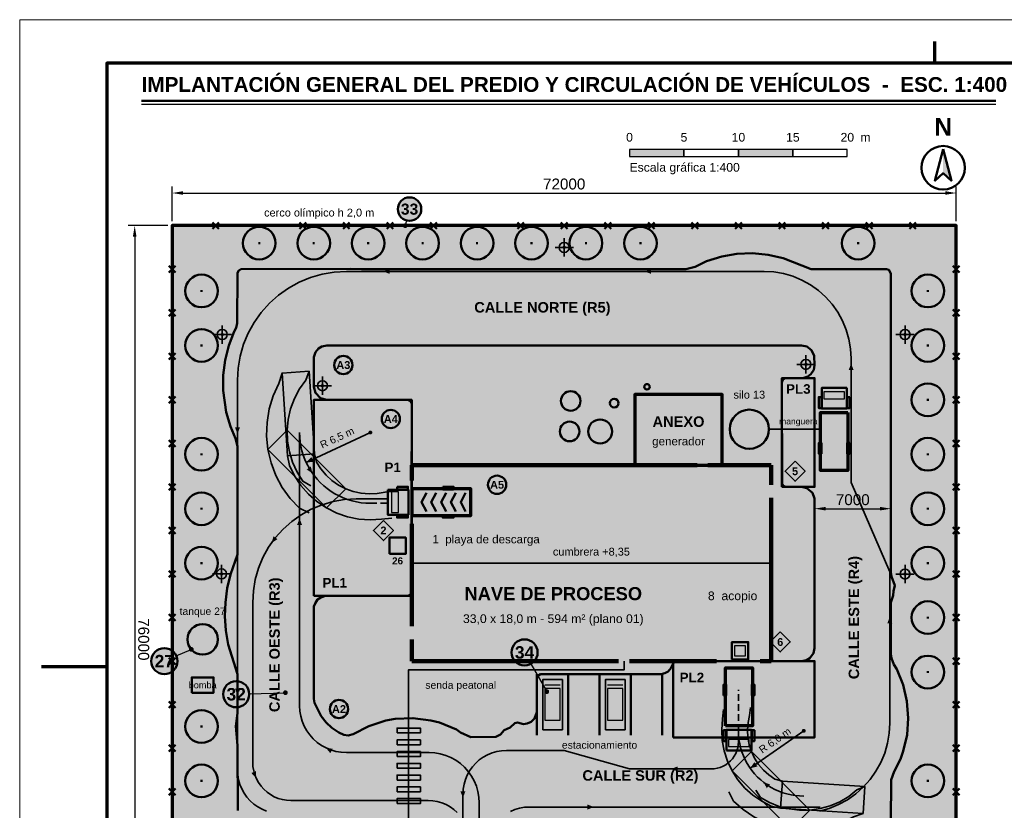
# Model space of a CAD drawing. Header units: millimetres. Extents: x 0 to 420, y 0 to 297.
# Tile 2 of 3: x 0 to 226, y 115 to 297. Entities that reach past the tile are written whole.
import ezdxf
from ezdxf.enums import TextEntityAlignment as Align

# ---------------------------------------------------------------- set-up
doc = ezdxf.new("R2010")
doc.units = ezdxf.units.MM
doc.header["$LTSCALE"] = 0.5
doc.linetypes.add('ATRAS', pattern=[2.3, 1.5, -0.8])
for name, color, linetype, lineweight in [('CONTORNO', 7, 'CONTINUOUS', 50), ('COTAS', 7, 'CONTINUOUS', 25), ('FINO', 7, 'CONTINUOUS', 25), ('HOJA', 8, 'CONTINUOUS', 13), ('RECUADRO', 7, 'CONTINUOUS', 70), ('RELLENO', 9, 'CONTINUOUS', 13), ('TEXTO', 7, 'CONTINUOUS', 25)]:
    doc.layers.add(name, color=color, linetype=linetype, lineweight=lineweight)
doc.styles.add('NEGRITA', font='arialbd.ttf')
doc.styles.get("Standard").update_dxf_attribs({"font": 'arial.ttf'})
doc.dimstyles.new('IRAM', dxfattribs={"dimtxt": 2.5, "dimasz": 2.5, "dimexe": 1.5, "dimexo": 1, "dimgap": 0.8, "dimtad": 1, "dimdec": 1, "dimtxsty": 'Standard', "dimcen": 2.5, "dimazin": 3, "dimtfac": 1, "dimtmove": 0, "dimatfit": 3})

msp = doc.modelspace()

# ---------------------------------------------------------------- hatches: boundary and pattern name
at = {"layer": 'CONTORNO'}
msp.add_hatch(color=7, dxfattribs=at).paths.add_polyline_path([(212, 267.25), (212, 261.75), (213.9, 260)])
h = msp.add_hatch(color=7, dxfattribs=at)
edge = h.paths.add_edge_path()
edge.add_arc((125, 244.7), 0.4, 0, 360)
h = msp.add_hatch(color=7, dxfattribs=at)
edge = h.paths.add_edge_path()
edge.add_arc((46.5, 224.7), 0.4, 0, 360)
h = msp.add_hatch(color=7, dxfattribs=at)
edge = h.paths.add_edge_path()
edge.add_arc((203.25, 224.7), 0.4, 0, 360)
h = msp.add_hatch(color=7, dxfattribs=at)
edge = h.paths.add_edge_path()
edge.add_arc((180.5, 217.85), 0.4, 0, 360)
h = msp.add_hatch(color=7, dxfattribs=at)
edge = h.paths.add_edge_path()
edge.add_arc((69.5, 212.95), 0.4, 0, 360)
h = msp.add_hatch(color=7, dxfattribs=at)
edge = h.paths.add_edge_path()
edge.add_arc((46.35, 169.725), 0.4, 0, 360)
h = msp.add_hatch(color=7, dxfattribs=at)
edge = h.paths.add_edge_path()
edge.add_arc((203.25, 169.7), 0.4, 0, 360)
at = {"layer": 'COTAS'}
h = msp.add_hatch(color=7, dxfattribs=at)
edge = h.paths.add_edge_path()
edge.add_arc((88.5, 249.7), 0.55, 0, 360)
at = {"layer": 'COTAS', "true_color": 0xde8400}
for points in [[(83.43935, 239.2), (84.93935, 238.63), (84.93935, 239.77)], [(143.43935, 239.2), (144.93935, 238.63), (144.93935, 239.77)], [(190.875, 218.0351), (190.305, 216.5351), (191.445, 216.5351)], [(50, 201.88866), (50.57, 203.38866), (49.43, 203.38866)], [(199.75, 159.87376), (199.18, 158.37376), (200.32, 158.37376)], [(50, 141.88866), (50.57, 143.38866), (49.43, 143.38866)]]:
    msp.add_hatch(color=7, dxfattribs=at).paths.add_polyline_path(points)
at = {"layer": 'COTAS', "true_color": 0x000000}
for points in [[(65.7725, 195.33245), (67.47954, 195.45761), (66.96564, 196.55968)], [(167.71272, 125.09635), (169.3721, 125.51603), (168.67463, 126.51212)]]:
    msp.add_hatch(color=7, dxfattribs=at).paths.add_polyline_path(points)
at = {"layer": 'COTAS', "true_color": 0x96581c}
for points in [[(67.23889, 192.82273), (66.8285, 194.37401), (65.90185, 193.70999)], [(64.25, 182.46852), (63.68, 180.96852), (64.82, 180.96852)], [(57.84635, 176.83084), (59.17922, 177.72434), (58.24948, 178.38402)], [(70.27127, 129.80022), (71.30839, 128.57576), (71.85983, 129.57352)], [(54.28548, 122.84918), (54.23806, 124.45312), (53.18484, 124.01687)]]:
    msp.add_hatch(color=7, dxfattribs=at).paths.add_polyline_path(points)
at = {"layer": 'COTAS'}
h = msp.add_hatch(color=7, dxfattribs=at)
edge = h.paths.add_edge_path()
edge.add_arc((39.4, 152.4), 0.55, 0, 360)
h = msp.add_hatch(color=7, dxfattribs=at)
edge = h.paths.add_edge_path()
edge.add_arc((61, 142.45), 0.55, 0, 360)
h = msp.add_hatch(color=7, dxfattribs=at)
edge = h.paths.add_edge_path()
edge.add_arc((121, 142.7), 0.55, 0, 360)
at = {"layer": 'COTAS', "true_color": 0x277f4a}
for points in [[(149.56233, 124.95), (151.06233, 124.38), (151.06233, 125.52)], [(101.75, 118.30252), (102.32, 119.80252), (101.18, 119.80252)], [(170.72613, 121.9166), (171.52404, 120.5244), (172.24725, 121.40563)], [(131.85055, 116.2), (130.35055, 116.77), (130.35055, 115.63)]]:
    msp.add_hatch(color=7, dxfattribs=at).paths.add_polyline_path(points)
at = {"layer": 'RELLENO', "true_color": 0x000000}
for points in [[(140, 265.6), (152.5, 265.6), (152.5, 267.2), (140, 267.2)], [(165, 265.6), (177.5, 265.6), (177.5, 267.2), (165, 267.2)]]:
    msp.add_hatch(color=7, dxfattribs=at).paths.add_polyline_path(points)
at = {"layer": 'RELLENO', "true_color": 0xffffff}
h = msp.add_hatch(color=7, dxfattribs=at)
edge = h.paths.add_edge_path()
edge.add_arc((89.5, 253.5), 2.7, 0, 360)
at = {"layer": 'RELLENO', "true_color": 0xe9f2e1}
msp.add_hatch(color=7, dxfattribs=at).paths.add_polyline_path([(35, 59.7), (215, 59.7), (215, 249.7), (35, 249.7)])
at = {"layer": 'RELLENO', "true_color": 0xc4deb8}
h = msp.add_hatch(color=7, dxfattribs=at)
edge = h.paths.add_edge_path()
edge.add_arc((55, 245.7), 3.75, 0, 360)
h = msp.add_hatch(color=7, dxfattribs=at)
edge = h.paths.add_edge_path()
edge.add_arc((67.5, 245.7), 3.75, 0, 360)
h = msp.add_hatch(color=7, dxfattribs=at)
edge = h.paths.add_edge_path()
edge.add_arc((80, 245.7), 3.75, 0, 360)
h = msp.add_hatch(color=7, dxfattribs=at)
edge = h.paths.add_edge_path()
edge.add_arc((92.5, 245.7), 3.75, 0, 360)
h = msp.add_hatch(color=7, dxfattribs=at)
edge = h.paths.add_edge_path()
edge.add_arc((105, 245.7), 3.75, 0, 360)
h = msp.add_hatch(color=7, dxfattribs=at)
edge = h.paths.add_edge_path()
edge.add_arc((117.5, 245.7), 3.75, 0, 360)
h = msp.add_hatch(color=7, dxfattribs=at)
edge = h.paths.add_edge_path()
edge.add_arc((130, 245.7), 3.75, 0, 360)
h = msp.add_hatch(color=7, dxfattribs=at)
edge = h.paths.add_edge_path()
edge.add_arc((142.5, 245.7), 3.75, 0, 360)
h = msp.add_hatch(color=7, dxfattribs=at)
edge = h.paths.add_edge_path()
edge.add_arc((192.5, 245.7), 3.75, 0, 360)
at = {"layer": 'RELLENO', "true_color": 0x5a5a5a}
for points in [[(54.75, 245.45), (55.25, 245.45), (55.25, 245.95), (54.75, 245.95)], [(67.25, 245.45), (67.75, 245.45), (67.75, 245.95), (67.25, 245.95)], [(79.75, 245.45), (80.25, 245.45), (80.25, 245.95), (79.75, 245.95)], [(92.25, 245.45), (92.75, 245.45), (92.75, 245.95), (92.25, 245.95)], [(104.75, 245.45), (105.25, 245.45), (105.25, 245.95), (104.75, 245.95)], [(117.25, 245.45), (117.75, 245.45), (117.75, 245.95), (117.25, 245.95)], [(129.75, 245.45), (130.25, 245.45), (130.25, 245.95), (129.75, 245.95)], [(142.25, 245.45), (142.75, 245.45), (142.75, 245.95), (142.25, 245.95)], [(192.25, 245.45), (192.75, 245.45), (192.75, 245.95), (192.25, 245.95)], [(41.5, 234.45), (42, 234.45), (42, 234.95), (41.5, 234.95)], [(208.25, 234.45), (208.75, 234.45), (208.75, 234.95), (208.25, 234.95)], [(41.5, 221.95), (42, 221.95), (42, 222.45), (41.5, 222.45)], [(208.25, 221.95), (208.75, 221.95), (208.75, 222.45), (208.25, 222.45)], [(208.25, 209.45), (208.75, 209.45), (208.75, 209.95), (208.25, 209.95)], [(41.5, 196.95), (42, 196.95), (42, 197.45), (41.5, 197.45)], [(208.25, 196.95), (208.75, 196.95), (208.75, 197.45), (208.25, 197.45)], [(41.5, 184.45), (42, 184.45), (42, 184.95), (41.5, 184.95)], [(208.25, 184.45), (208.75, 184.45), (208.75, 184.95), (208.25, 184.95)], [(41.5, 171.95), (42, 171.95), (42, 172.45), (41.5, 172.45)], [(208.25, 171.95), (208.75, 171.95), (208.75, 172.45), (208.25, 172.45)], [(208.25, 159.45), (208.75, 159.45), (208.75, 159.95), (208.25, 159.95)], [(208.25, 146.95), (208.75, 146.95), (208.75, 147.45), (208.25, 147.45)], [(41.5, 134.45), (42, 134.45), (42, 134.95), (41.5, 134.95)], [(41.5, 121.95), (42, 121.95), (42, 122.45), (41.5, 122.45)], [(208.25, 121.95), (208.75, 121.95), (208.75, 122.45), (208.25, 122.45)]]:
    msp.add_hatch(color=7, dxfattribs=at).paths.add_polyline_path(points)
at = {"layer": 'RELLENO', "true_color": 0xdadad6}
h = msp.add_hatch(color=7, dxfattribs=at)
h.paths.add_polyline_path([(46.725, 211.875), (46.75, 215.4), (47.175, 218.8), (47.975, 222.175), (49.2, 225.375), (49.7, 226.275), (49.95, 227.275), (50, 238.8), (50.225, 239.325), (50.8, 239.675), (76.025, 239.825), (78.45, 239.7), (152.95, 239.7), (155.05, 240.275), (157.675, 241.55), (161.2, 242.65), (164.65, 243.225), (168.225, 243.375), (171.8, 243.025), (175.3, 242.25), (181.7, 239.725), (199, 239.7), (199.55, 239.525), (200, 238.7), (200, 170), (200.125, 169.1), (200.9, 167.1), (200.575, 165.775), (200.55, 164.8), (200.025, 163.2), (200, 151.25), (200.125, 150.4), (200.7, 148.925), (201.4, 147.825), (202.8, 144.225), (203.675, 140.475), (203.975, 136.625), (203.7, 132.75), (202.825, 129), (202.2, 127.175), (200.775, 124.375), (200.05, 122.45), (200, 112.7), (199.825, 112.15), (199, 111.7), (188.45, 111.675), (183.25, 110.475), (179.1, 110.275), (174.975, 110.8), (171.725, 111.675), (165.575, 111.75), (165.025, 112.15), (164.6, 113.175), (164.05, 113.9), (163.125, 114.475), (162.25, 114.7), (156.15, 114.675), (152.975, 114.075), (152, 114.125), (150.9, 113.9), (146.85, 114.1), (145.825, 114.4), (143.425, 114.7), (116.575, 114.7), (115.775, 114.6), (114.375, 114.025), (112.825, 112.875), (112.375, 112.125), (112.175, 111.25), (112.25, 110.225), (112.65, 109.2), (113, 107.15), (113.175, 104.975), (112.975, 100.925), (112.6, 98.775), (111.325, 94.825), (109.05, 90.55), (108.75, 89.225), (108.775, 70.95), (109.45, 68.925), (110.15, 67.825), (111.55, 64.225), (112.075, 62.375), (112.225, 60.35), (111.85, 59.875), (111.3, 59.7), (92.25, 59.7), (91.7, 59.875), (91.25, 60.7), (91.25, 111.7), (91.125, 112.6), (90.575, 113.575), (89.675, 114.325), (88.8, 114.65), (83.7, 114.65), (81.475, 113.725), (80.5, 113.025), (79.425, 112.65), (78.625, 112.125), (76.575, 111.375), (72.625, 110.475), (68.475, 110.275), (64.35, 110.8), (62.35, 111.325), (58.5, 112.875), (57.575, 113.55), (55.475, 114.575), (50.8, 114.725), (50.375, 114.925), (50.05, 115.4), (50, 130.3), (49.65, 134.8), (50, 137.725), (49.975, 146.675), (47.875, 153.55), (47.35, 156.7), (47.125, 160), (47.225, 163.175), (47.625, 166.45), (48.375, 169.6), (49.975, 174.175), (50, 199.05), (49.575, 200.85), (48.375, 203.55), (47.425, 206.85)])
h.paths.add_polyline_path([(76.55, 132.925), (80.125, 134.775), (84.075, 136.05), (86.225, 136.425), (90.275, 136.625), (94.4, 136.1), (96.4, 135.575), (100.25, 134.025), (101.2, 133.325), (103.55, 132.275), (109.325, 132.325), (110.35, 132.875), (111.225, 133.875), (112.6, 134.475), (113.675, 135.475), (114.25, 135.575), (115.625, 135.25), (116.525, 135.35), (117.4, 135.75), (118.2, 136.55), (118.725, 137.975), (118.75, 145.8), (118.975, 146.325), (119.55, 146.675), (147.25, 146.7), (148.1, 146.9), (148.875, 147.35), (149.575, 148.175), (150.1, 149.325), (150.775, 149.7), (179.5, 149.7), (180.625, 149.925), (181.425, 150.4), (182.25, 151.525), (182.5, 152.7), (182.475, 187.025), (181.975, 188.375), (180.675, 189.45), (179.775, 189.675), (175.8, 189.725), (175.375, 189.925), (175.05, 190.4), (175, 213.7), (175.225, 214.325), (175.7, 214.65), (180.05, 214.75), (180.925, 215.075), (181.65, 215.6), (182.275, 216.575), (182.5, 217.7), (182.425, 219.8), (181.8, 221.125), (180.675, 221.95), (179.5, 222.2), (70.5, 222.2), (69.375, 221.975), (68.575, 221.5), (67.875, 220.625), (67.525, 219.525), (67.5, 212.7), (67.875, 211.275), (69.075, 210.075), (70.5, 209.7), (89.1, 209.7), (89.7, 209.4), (90, 208.8), (89.875, 165.225), (89.475, 164.825), (89, 164.7), (70.175, 164.675), (69.1, 164.35), (68.4, 163.85), (67.875, 163.125), (67.55, 162.25), (67.5, 141.05), (67.65, 140.1), (69.175, 137.075), (70.35, 135.6), (71.625, 134.4), (73.25, 133.325), (74.45, 132.775), (75.425, 132.65)], flags=16)
at = {"layer": 'RELLENO', "true_color": 0xc4deb8}
h = msp.add_hatch(color=7, dxfattribs=at)
edge = h.paths.add_edge_path()
edge.add_arc((41.75, 234.7), 3.75, 0, 360)
h = msp.add_hatch(color=7, dxfattribs=at)
edge = h.paths.add_edge_path()
edge.add_arc((208.5, 234.7), 3.75, 0, 360)
h = msp.add_hatch(color=7, dxfattribs=at)
edge = h.paths.add_edge_path()
edge.add_arc((41.75, 222.2), 3.75, 0, 360)
h = msp.add_hatch(color=7, dxfattribs=at)
edge = h.paths.add_edge_path()
edge.add_arc((208.5, 222.2), 3.75, 0, 360)
at = {"layer": 'RELLENO', "true_color": 0xffffff}
h = msp.add_hatch(color=7, dxfattribs=at)
edge = h.paths.add_edge_path()
edge.add_arc((74.3, 217.7), 2.1, 0, 360)
at = {"layer": 'RELLENO', "true_color": 0xcececc}
for points in [[(175, 189.7), (182.5, 189.7), (182.5, 214.7), (175, 214.7)], [(67.5, 164.7), (90, 164.7), (90, 209.7), (67.5, 209.7)], [(150, 132.2), (182.5, 132.2), (182.5, 149.7), (150, 149.7)]]:
    msp.add_hatch(color=7, dxfattribs=at).paths.add_polyline_path(points)
at = {"layer": 'RELLENO', "true_color": 0xc4deb8}
h = msp.add_hatch(color=7, dxfattribs=at)
edge = h.paths.add_edge_path()
edge.add_arc((208.5, 209.7), 3.75, 0, 360)
at = {"layer": 'RELLENO', "true_color": 0xffffff}
h = msp.add_hatch(color=7, dxfattribs=at)
edge = h.paths.add_edge_path()
edge.add_arc((126.5, 209.45), 2.25, 0, 360)
at = {"layer": 'RELLENO', "true_color": 0xf0ece8}
for points in [[(141.25, 194.7), (161.25, 194.7), (161.25, 210.95), (141.25, 210.95)], [(39.5, 142.45), (44.5, 142.45), (44.5, 145.95), (39.5, 145.95)]]:
    msp.add_hatch(color=7, dxfattribs=at).paths.add_polyline_path(points)
at = {"layer": 'RELLENO', "true_color": 0xffffff}
for points in [[(189.875, 212.45), (189.875, 207.7), (184.125, 207.7), (184.125, 212.45)], [(84.5, 189.075), (89.25, 189.075), (89.25, 183.325), (84.5, 183.325)], [(120.09375, 133.95), (124.59375, 133.95), (124.59375, 145.45), (120.09375, 145.45)], [(134.46875, 133.95), (138.96875, 133.95), (138.96875, 145.45), (134.46875, 145.45)], [(86.625, 133.2), (92, 133.2), (92, 134.325), (86.625, 134.325)], [(162.25, 129.2), (162.25, 133.95), (168, 133.95), (168, 129.2)], [(86.625, 130.5), (92, 130.5), (92, 131.625), (86.625, 131.625)], [(86.625, 127.8), (92, 127.8), (92, 128.925), (86.625, 128.925)], [(86.625, 125.1), (92, 125.1), (92, 126.225), (86.625, 126.225)], [(86.625, 122.4), (92, 122.4), (92, 123.525), (86.625, 123.525)], [(86.625, 119.7), (92, 119.7), (92, 120.825), (86.625, 120.825)], [(86.625, 117), (92, 117), (92, 118.125), (86.625, 118.125)]]:
    msp.add_hatch(color=7, dxfattribs=at).paths.add_polyline_path(points)
h = msp.add_hatch(color=7, dxfattribs=at)
edge = h.paths.add_edge_path()
edge.add_arc((85.2, 205.3), 2.1, 0, 360)
h = msp.add_hatch(color=7, dxfattribs=at)
edge = h.paths.add_edge_path()
edge.add_arc((167.5, 202.95), 4.5, 0, 360)
at = {"layer": 'RELLENO', "true_color": 0xfaf8f0}
for points in [[(190.125, 206.825), (190.125, 193.45), (183.875, 193.45), (183.875, 206.825)], [(90.125, 189.325), (103.5, 189.325), (103.5, 183.075), (90.125, 183.075)]]:
    msp.add_hatch(color=7, dxfattribs=at).paths.add_polyline_path(points)
at = {"layer": 'RELLENO', "true_color": 0xffffff}
h = msp.add_hatch(color=7, dxfattribs=at)
edge = h.paths.add_edge_path()
edge.add_arc((126.25, 202.45), 2.25, 0, 360)
h = msp.add_hatch(color=7, dxfattribs=at)
edge = h.paths.add_edge_path()
edge.add_arc((133.25, 202.45), 2.75, 0, 360)
at = {"layer": 'RELLENO', "true_color": 0x000000}
h = msp.add_hatch(color=7, dxfattribs=at)
edge = h.paths.add_edge_path()
edge.add_arc((80.5, 202.2), 0.45, 0, 360)
at = {"layer": 'RELLENO', "true_color": 0xc4deb8}
h = msp.add_hatch(color=7, dxfattribs=at)
edge = h.paths.add_edge_path()
edge.add_arc((41.75, 197.2), 3.75, 0, 360)
h = msp.add_hatch(color=7, dxfattribs=at)
edge = h.paths.add_edge_path()
edge.add_arc((208.5, 197.2), 3.75, 0, 360)
at = {"layer": 'RELLENO', "true_color": 0xf6f6f6}
msp.add_hatch(color=7, dxfattribs=at).paths.add_polyline_path([(90, 149.7), (172.5, 149.7), (172.5, 194.7), (90, 194.7)])
at = {"layer": 'RELLENO', "true_color": 0xf1d56e}
for points in [[(178, 195.6), (180.3, 193.3), (178, 191), (175.7, 193.3)], [(83.5, 182), (85.8, 179.7), (83.5, 177.4), (81.2, 179.7)], [(174.6, 156.4), (176.9, 154.1), (174.6, 151.8), (172.3, 154.1)], [(163.5, 150.075), (167.25, 150.075), (167.25, 154.075), (163.5, 154.075)]]:
    msp.add_hatch(color=7, dxfattribs=at).paths.add_polyline_path(points)
at = {"layer": 'RELLENO', "true_color": 0xffffff}
h = msp.add_hatch(color=7, dxfattribs=at)
edge = h.paths.add_edge_path()
edge.add_arc((109.6, 190.2), 2.1, 0, 360)
at = {"layer": 'RELLENO', "true_color": 0xc4deb8}
h = msp.add_hatch(color=7, dxfattribs=at)
edge = h.paths.add_edge_path()
edge.add_arc((41.75, 184.7), 3.75, 0, 360)
h = msp.add_hatch(color=7, dxfattribs=at)
edge = h.paths.add_edge_path()
edge.add_arc((208.5, 184.7), 3.75, 0, 360)
h = msp.add_hatch(color=7, dxfattribs=at)
edge = h.paths.add_edge_path()
edge.add_arc((41.75, 172.2), 3.75, 0, 360)
h = msp.add_hatch(color=7, dxfattribs=at)
edge = h.paths.add_edge_path()
edge.add_arc((208.5, 172.2), 3.75, 0, 360)
h = msp.add_hatch(color=7, dxfattribs=at)
edge = h.paths.add_edge_path()
edge.add_arc((208.5, 159.7), 3.75, 0, 360)
at = {"layer": 'RELLENO', "true_color": 0xdce1eb}
h = msp.add_hatch(color=7, dxfattribs=at)
edge = h.paths.add_edge_path()
edge.add_arc((42, 154.7), 3.5, 0, 360)
at = {"layer": 'RELLENO', "true_color": 0xffffff}
h = msp.add_hatch(color=7, dxfattribs=at)
edge = h.paths.add_edge_path()
edge.add_arc((115.9, 151.7), 3, 0, 360)
h = msp.add_hatch(color=7, dxfattribs=at)
edge = h.paths.add_edge_path()
edge.add_arc((33.2, 149.7), 3, 0, 360)
at = {"layer": 'RELLENO', "true_color": 0xc4deb8}
h = msp.add_hatch(color=7, dxfattribs=at)
edge = h.paths.add_edge_path()
edge.add_arc((208.5, 147.2), 3.75, 0, 360)
at = {"layer": 'RELLENO', "true_color": 0xf5fcf5}
msp.add_hatch(color=7, dxfattribs=at).paths.add_polyline_path([(162, 134.825), (162, 148.2), (168.25, 148.2), (168.25, 134.825)])
at = {"layer": 'RELLENO', "true_color": 0xffffff}
h = msp.add_hatch(color=7, dxfattribs=at)
edge = h.paths.add_edge_path()
edge.add_arc((49.7, 142.1), 3, 0, 360)
h = msp.add_hatch(color=7, dxfattribs=at)
edge = h.paths.add_edge_path()
edge.add_arc((73.3, 138.7), 2.1, 0, 360)
at = {"layer": 'RELLENO', "true_color": 0xc4deb8}
h = msp.add_hatch(color=7, dxfattribs=at)
edge = h.paths.add_edge_path()
edge.add_arc((41.75, 134.7), 3.75, 0, 360)
at = {"layer": 'RELLENO', "true_color": 0x000000}
h = msp.add_hatch(color=7, dxfattribs=at)
edge = h.paths.add_edge_path()
edge.add_arc((180, 133.7), 0.45, 0, 360)
at = {"layer": 'RELLENO', "true_color": 0xc4deb8}
h = msp.add_hatch(color=7, dxfattribs=at)
edge = h.paths.add_edge_path()
edge.add_arc((41.75, 122.2), 3.75, 0, 360)
h = msp.add_hatch(color=7, dxfattribs=at)
edge = h.paths.add_edge_path()
edge.add_arc((208.5, 122.2), 3.75, 0, 360)

# ---------------------------------------------------------------- linework, layer by layer
at = {"layer": 'CONTORNO'}
msp.add_line((28, 278.4), (224.078, 278.4), dxfattribs=at)
at = {"layer": 'CONTORNO', "lineweight": 50}
for p, q in [((44.25, 248.95), (45.75, 250.45)), ((44.25, 250.45), (45.75, 248.95)), ((64.25, 248.95), (65.75, 250.45)), ((64.25, 250.45), (65.75, 248.95)), ((74.25, 248.95), (75.75, 250.45)), ((74.25, 250.45), (75.75, 248.95)), ((84.25, 248.95), (85.75, 250.45)), ((84.25, 250.45), (85.75, 248.95)), ((94.25, 248.95), (95.75, 250.45)), ((94.25, 250.45), (95.75, 248.95)), ((114.25, 248.95), (115.75, 250.45)), ((114.25, 250.45), (115.75, 248.95)), ((124.25, 248.95), (125.75, 250.45)), ((124.25, 250.45), (125.75, 248.95)), ((134.25, 248.95), (135.75, 250.45)), ((134.25, 250.45), (135.75, 248.95)), ((144.25, 248.95), (145.75, 250.45)), ((144.25, 250.45), (145.75, 248.95)), ((154.25, 248.95), (155.75, 250.45)), ((154.25, 250.45), (155.75, 248.95)), ((164.25, 248.95), (165.75, 250.45)), ((164.25, 250.45), (165.75, 248.95)), ((174.25, 248.95), (175.75, 250.45)), ((174.25, 250.45), (175.75, 248.95)), ((184.25, 248.95), (185.75, 250.45)), ((184.25, 250.45), (185.75, 248.95)), ((194.25, 248.95), (195.75, 250.45)), ((194.25, 250.45), (195.75, 248.95)), ((204.25, 248.95), (205.75, 250.45)), ((204.25, 250.45), (205.75, 248.95)), ((34.25, 238.95), (35.75, 240.45)), ((34.25, 240.45), (35.75, 238.95)), ((214.25, 238.95), (215.75, 240.45)), ((214.25, 240.45), (215.75, 238.95)), ((34.25, 228.95), (35.75, 230.45)), ((34.25, 230.45), (35.75, 228.95)), ((214.25, 228.95), (215.75, 230.45)), ((214.25, 230.45), (215.75, 228.95)), ((34.25, 218.95), (35.75, 220.45)), ((34.25, 220.45), (35.75, 218.95)), ((214.25, 218.95), (215.75, 220.45)), ((214.25, 220.45), (215.75, 218.95)), ((34.25, 208.95), (35.75, 210.45)), ((34.25, 210.45), (35.75, 208.95)), ((214.25, 208.95), (215.75, 210.45)), ((214.25, 210.45), (215.75, 208.95)), ((34.25, 198.95), (35.75, 200.45)), ((34.25, 200.45), (35.75, 198.95)), ((214.25, 198.95), (215.75, 200.45)), ((214.25, 200.45), (215.75, 198.95)), ((34.25, 188.95), (35.75, 190.45)), ((34.25, 190.45), (35.75, 188.95)), ((214.25, 188.95), (215.75, 190.45)), ((214.25, 190.45), (215.75, 188.95)), ((34.25, 178.95), (35.75, 180.45)), ((34.25, 180.45), (35.75, 178.95)), ((214.25, 178.95), (215.75, 180.45)), ((214.25, 180.45), (215.75, 178.95)), ((34.25, 168.95), (35.75, 170.45)), ((34.25, 170.45), (35.75, 168.95)), ((214.25, 168.95), (215.75, 170.45)), ((214.25, 170.45), (215.75, 168.95)), ((34.25, 158.95), (35.75, 160.45)), ((34.25, 160.45), (35.75, 158.95)), ((214.25, 158.95), (215.75, 160.45)), ((214.25, 160.45), (215.75, 158.95)), ((34.25, 148.95), (35.75, 150.45)), ((34.25, 150.45), (35.75, 148.95)), ((214.25, 148.95), (215.75, 150.45)), ((214.25, 150.45), (215.75, 148.95)), ((118.75, 132.7), (118.75, 146.7)), ((125.9375, 132.7), (125.9375, 146.7)), ((133.125, 132.7), (133.125, 146.7)), ((140.3125, 132.7), (140.3125, 146.7)), ((147.5, 132.7), (147.5, 146.7)), ((34.25, 138.95), (35.75, 140.45)), ((34.25, 140.45), (35.75, 138.95)), ((214.25, 138.95), (215.75, 140.45)), ((214.25, 140.45), (215.75, 138.95)), ((34.25, 128.95), (35.75, 130.45)), ((34.25, 130.45), (35.75, 128.95)), ((214.25, 128.95), (215.75, 130.45)), ((214.25, 130.45), (215.75, 128.95)), ((34.25, 118.95), (35.75, 120.45)), ((34.25, 120.45), (35.75, 118.95)), ((214.25, 118.95), (215.75, 120.45)), ((214.25, 120.45), (215.75, 118.95))]:
    msp.add_line(p, q, dxfattribs=at)
at = {"layer": 'CONTORNO', "lineweight": 35}
for p, q in [((125, 242.6), (125, 246.8)), ((122.9, 244.7), (127.1, 244.7)), ((46.5, 222.6), (46.5, 226.8)), ((203.25, 222.6), (203.25, 226.8)), ((44.4, 224.7), (48.6, 224.7)), ((201.15, 224.7), (205.35, 224.7)), ((180.5, 215.75), (180.5, 219.95)), ((178.4, 217.85), (182.6, 217.85)), ((69.5, 210.85), (69.5, 215.05)), ((67.4, 212.95), (71.6, 212.95)), ((80.5, 202.2), (65.7725, 195.33245)), ((172, 202.95), (183.75, 202.95)), ((46.35, 167.625), (46.35, 171.825)), ((203.25, 167.6), (203.25, 171.8)), ((44.25, 169.725), (48.45, 169.725)), ((201.15, 169.7), (205.35, 169.7)), ((180, 133.7), (167.71272, 125.09635))]:
    msp.add_line(p, q, dxfattribs=at)
at = {"layer": 'CONTORNO', "lineweight": 100, "true_color": 0x3c3c3b}
for p, q in [((90, 194.7), (155.5, 194.7)), ((90, 191.2), (90, 194.7)), ((158, 194.7), (172.5, 194.7)), ((172.5, 190.2), (172.5, 194.7)), ((172.5, 149.7), (172.5, 187.2)), ((90, 157.7), (90, 181.2)), ((90, 149.7), (90, 154.7)), ((90, 149.7), (137.5, 149.7)), ((140, 149.7), (160, 149.7)), ((170, 149.7), (172.5, 149.7))]:
    msp.add_line(p, q, dxfattribs=at)
at = {"layer": 'CONTORNO'}
msp.add_lwpolyline([(212, 267.25), (210.1, 260), (212, 261.75), (213.9, 260)], close=True, dxfattribs=at)
at = {"layer": 'CONTORNO', "lineweight": 70}
for points in [[(35, 59.7), (215, 59.7), (215, 249.7), (35, 249.7)], [(141.25, 194.7), (161.25, 194.7), (161.25, 210.95), (141.25, 210.95)], [(190.125, 206.825), (190.125, 193.45), (183.875, 193.45), (183.875, 206.825)], [(90.125, 189.325), (103.5, 189.325), (103.5, 183.075), (90.125, 183.075)], [(162, 134.825), (162, 148.2), (168.25, 148.2), (168.25, 134.825)]]:
    msp.add_lwpolyline(points, close=True, dxfattribs=at)
at = {"layer": 'CONTORNO', "lineweight": 50}
for points in [[(50.05, 115.4), (50, 130.3), (49.65, 134.8), (50, 137.725), (49.975, 146.675), (47.875, 153.55), (47.35, 156.7), (47.125, 160), (47.225, 163.175), (47.625, 166.45), (48.375, 169.6), (49.975, 174.175), (50, 199.05), (49.575, 200.85), (48.375, 203.55), (47.425, 206.85), (46.725, 211.875), (46.75, 215.4), (47.175, 218.8), (47.975, 222.175), (49.2, 225.375), (49.7, 226.275), (49.95, 227.275), (50, 238.8), (50.225, 239.325), (50.8, 239.675), (76.025, 239.825), (78.45, 239.7), (152.95, 239.7), (155.05, 240.275), (157.675, 241.55), (161.2, 242.65), (164.65, 243.225), (168.225, 243.375), (171.8, 243.025), (175.3, 242.25), (181.7, 239.725), (199, 239.7), (199.55, 239.525), (200, 238.7), (200, 170), (200.125, 169.1), (200.9, 167.1), (200.575, 165.775), (200.55, 164.8), (200.025, 163.2), (200, 151.25), (200.125, 150.4), (200.7, 148.925), (201.4, 147.825), (202.8, 144.225), (203.675, 140.475), (203.975, 136.625), (203.7, 132.75), (202.825, 129), (202.2, 127.175), (200.775, 124.375), (200.05, 122.45), (200, 112.7)], [(93.375, 188.325), (92.25, 186.2), (93.375, 184.075)], [(95.625, 188.325), (94.5, 186.2), (95.625, 184.075)], [(97.875, 188.325), (96.75, 186.2), (97.875, 184.075)], [(100.125, 188.325), (99, 186.2), (100.125, 184.075)], [(102.375, 188.325), (101.25, 186.2), (102.375, 184.075)]]:
    msp.add_lwpolyline(points, dxfattribs=at)
for points in [[(76.55, 132.925), (80.125, 134.775), (84.075, 136.05), (86.225, 136.425), (90.275, 136.625), (94.4, 136.1), (96.4, 135.575), (100.25, 134.025), (101.2, 133.325), (103.55, 132.275), (109.325, 132.325), (110.35, 132.875), (111.225, 133.875), (112.6, 134.475), (113.675, 135.475), (114.25, 135.575), (115.625, 135.25), (116.525, 135.35), (117.4, 135.75), (118.2, 136.55), (118.725, 137.975), (118.75, 145.8), (118.975, 146.325), (119.55, 146.675), (147.25, 146.7), (148.1, 146.9), (148.875, 147.35), (149.575, 148.175), (150.1, 149.325), (150.775, 149.7), (179.5, 149.7), (180.625, 149.925), (181.425, 150.4), (182.25, 151.525), (182.5, 152.7), (182.475, 187.025), (181.975, 188.375), (180.675, 189.45), (179.775, 189.675), (175.8, 189.725), (175.375, 189.925), (175.05, 190.4), (175, 213.7), (175.225, 214.325), (175.7, 214.65), (180.05, 214.75), (180.925, 215.075), (181.65, 215.6), (182.275, 216.575), (182.5, 217.7), (182.425, 219.8), (181.8, 221.125), (180.675, 221.95), (179.5, 222.2), (70.5, 222.2), (69.375, 221.975), (68.575, 221.5), (67.875, 220.625), (67.525, 219.525), (67.5, 212.7), (67.875, 211.275), (69.075, 210.075), (70.5, 209.7), (89.1, 209.7), (89.7, 209.4), (90, 208.8), (89.875, 165.225), (89.475, 164.825), (89, 164.7), (70.175, 164.675), (69.1, 164.35), (68.4, 163.85), (67.875, 163.125), (67.55, 162.25), (67.5, 141.05), (67.65, 140.1), (69.175, 137.075), (70.35, 135.6), (71.625, 134.4), (73.25, 133.325), (74.45, 132.775), (75.425, 132.65)], [(175, 189.7), (182.5, 189.7), (182.5, 214.7), (175, 214.7)], [(184.05, 210.325), (184.05, 207.825), (183.45, 207.825), (183.45, 210.325)], [(189.875, 212.45), (189.875, 207.7), (184.125, 207.7), (184.125, 212.45)], [(190.55, 210.325), (190.55, 207.825), (189.95, 207.825), (189.95, 210.325)], [(67.5, 164.7), (90, 164.7), (90, 209.7), (67.5, 209.7)], [(184.05, 199.825), (184.05, 197.325), (183.45, 197.325), (183.45, 199.825)], [(190.55, 199.825), (190.55, 197.325), (189.95, 197.325), (189.95, 199.825)], [(84.5, 189.075), (89.25, 189.075), (89.25, 183.325), (84.5, 183.325)], [(86.625, 189.75), (89.125, 189.75), (89.125, 189.15), (86.625, 189.15)], [(97.125, 189.75), (99.625, 189.75), (99.625, 189.15), (97.125, 189.15)], [(86.625, 183.25), (89.125, 183.25), (89.125, 182.65), (86.625, 182.65)], [(97.125, 183.25), (99.625, 183.25), (99.625, 182.65), (97.125, 182.65)], [(84.875, 174.325), (88.625, 174.325), (88.625, 178.075), (84.875, 178.075)], [(163.5, 150.075), (167.25, 150.075), (167.25, 154.075), (163.5, 154.075)], [(150, 132.2), (182.5, 132.2), (182.5, 149.7), (150, 149.7)], [(39.5, 142.45), (44.5, 142.45), (44.5, 145.95), (39.5, 145.95)], [(161.575, 141.825), (161.575, 144.325), (162.175, 144.325), (162.175, 141.825)], [(168.075, 141.825), (168.075, 144.325), (168.675, 144.325), (168.675, 141.825)], [(161.575, 131.325), (161.575, 133.825), (162.175, 133.825), (162.175, 131.325)], [(162.25, 129.2), (162.25, 133.95), (168, 133.95), (168, 129.2)], [(168.075, 131.325), (168.075, 133.825), (168.675, 133.825), (168.675, 131.325)]]:
    msp.add_lwpolyline(points, close=True, dxfattribs=at)
at = {"layer": 'CONTORNO', "lineweight": 35}
for points in [[(178, 195.6), (180.3, 193.3), (178, 191), (175.7, 193.3)], [(83.5, 182), (85.8, 179.7), (83.5, 177.4), (81.2, 179.7)], [(174.6, 156.4), (176.9, 154.1), (174.6, 151.8), (172.3, 154.1)], [(120.09375, 133.95), (124.59375, 133.95), (124.59375, 145.45), (120.09375, 145.45)], [(134.46875, 133.95), (138.96875, 133.95), (138.96875, 145.45), (134.46875, 145.45)], [(86.625, 133.2), (92, 133.2), (92, 134.325), (86.625, 134.325)], [(86.625, 130.5), (92, 130.5), (92, 131.625), (86.625, 131.625)], [(86.625, 127.8), (92, 127.8), (92, 128.925), (86.625, 128.925)], [(86.625, 125.1), (92, 125.1), (92, 126.225), (86.625, 126.225)], [(86.625, 122.4), (92, 122.4), (92, 123.525), (86.625, 123.525)], [(86.625, 119.7), (92, 119.7), (92, 120.825), (86.625, 120.825)], [(86.625, 117), (92, 117), (92, 118.125), (86.625, 118.125)]]:
    msp.add_lwpolyline(points, close=True, dxfattribs=at)
at = {"layer": 'CONTORNO'}
msp.add_circle((212, 263), 5, dxfattribs=at)
at = {"layer": 'CONTORNO', "lineweight": 50}
for centre, radius in [((55, 245.7), 3.75), ((67.5, 245.7), 3.75), ((80, 245.7), 3.75), ((92.5, 245.7), 3.75), ((105, 245.7), 3.75), ((117.5, 245.7), 3.75), ((130, 245.7), 3.75), ((142.5, 245.7), 3.75), ((192.5, 245.7), 3.75), ((41.75, 234.7), 3.75), ((208.5, 234.7), 3.75), ((41.75, 222.2), 3.75), ((208.5, 222.2), 3.75), ((144, 212.7), 0.625), ((208.5, 209.7), 3.75), ((126.5, 209.45), 2.25), ((136.5, 208.95), 1), ((167.5, 202.95), 4.5), ((126.25, 202.45), 2.25), ((133.25, 202.45), 2.75), ((41.75, 197.2), 3.75), ((208.5, 197.2), 3.75), ((41.75, 184.7), 3.75), ((208.5, 184.7), 3.75), ((41.75, 172.2), 3.75), ((208.5, 172.2), 3.75), ((208.5, 159.7), 3.75), ((42, 154.7), 3.5), ((208.5, 147.2), 3.75), ((41.75, 134.7), 3.75), ((41.75, 122.2), 3.75), ((208.5, 122.2), 3.75)]:
    msp.add_circle(centre, radius, dxfattribs=at)
at = {"layer": 'CONTORNO', "lineweight": 35}
for centre in [(125, 244.7), (46.5, 224.7), (203.25, 224.7), (180.5, 217.85), (69.5, 212.95), (46.35, 169.725), (203.25, 169.7)]:
    msp.add_circle(centre, 1.15, dxfattribs=at)
at = {"layer": 'COTAS'}
for p, q in [((88.81287, 250.8889), (88.5, 249.7)), ((35.9505, 150.8978), (39.4, 152.4)), ((117.37904, 149.08993), (121, 142.7)), ((52.69856, 142.19288), (61, 142.45))]:
    msp.add_line(p, q, dxfattribs=at)
at = {"layer": 'COTAS', "lineweight": 35, "true_color": 0xde8400}
msp.add_line((90, 172.2), (172.5, 172.2), dxfattribs=at)
msp.add_lwpolyline([(183.61731, 115.22025), (185.85329, 115.86442), (188.00309, 116.7549), (190.03967, 117.88047), (191.93741, 119.227), (193.67247, 120.77753), (195.223, 122.51259), (196.56953, 124.41033), (197.6951, 126.44691), (198.58558, 128.59671), (199.22975, 130.83269), (199.61953, 133.12674), (199.75, 135.45), (199.75, 170.2), (190.875, 190.7), (190.875, 219.2), (190.74924, 221.43929), (190.37356, 223.65042), (189.75267, 225.80558), (188.89438, 227.87767), (187.80948, 229.84064), (186.51163, 231.6698), (185.01714, 233.34214), (183.3448, 234.83663), (181.51564, 236.13448), (179.55267, 237.21938), (177.48058, 238.07767), (175.32542, 238.69856), (173.11429, 239.07424), (170.875, 239.2), (75, 239.2), (72.20089, 239.04281), (69.43698, 238.5732), (66.74302, 237.79708), (64.15291, 236.72422), (61.6992, 235.3681), (59.41275, 233.74579), (57.32233, 231.87767), (55.45421, 229.78725), (53.8319, 227.5008), (52.47578, 225.04709), (51.40292, 222.45698), (50.6268, 219.76302), (50.15719, 216.99911), (50, 214.2), (50, 124.7), (50.06288, 123.58036), (50.25072, 122.47479), (50.56117, 121.39721), (50.99031, 120.36116), (51.53276, 119.37968), (52.18169, 118.4651), (52.92893, 117.62893), (53.7651, 116.88169), (54.67968, 116.23276), (55.66116, 115.69031), (56.69721, 115.26117)], dxfattribs=at)
at = {"layer": 'COTAS', "lineweight": 35, "true_color": 0x96581c}
for points in [[(105.5, 52.7), (105.5, 117.2), (105.42769, 118.48759), (105.21167, 119.75899), (104.85466, 120.99821), (104.36114, 122.18966), (103.73733, 123.31837), (102.99106, 124.37013), (102.13173, 125.33173), (101.17013, 126.19106), (100.11837, 126.93733), (98.98966, 127.56114), (97.79821, 128.05466), (96.55899, 128.41167), (95.28759, 128.62769), (94, 128.7), (75, 128.7), (73.79638, 128.76759), (72.6079, 128.96952), (71.4495, 129.30325), (70.33575, 129.76458), (69.28066, 130.34771), (68.29748, 131.04531), (67.3986, 131.8486), (66.59531, 132.74748), (65.89771, 133.73066), (65.31458, 134.78575), (64.85325, 135.8995), (64.51952, 137.0579), (64.31759, 138.24638), (64.25, 139.45), (64.25, 202.2)], [(84.5, 186.95), (77.25, 186.95), (74.59084, 186.80066), (71.96513, 186.35454), (69.40587, 185.61723), (66.94526, 184.59801), (64.61424, 183.3097), (62.44212, 181.7685), (60.45621, 179.99379), (58.6815, 178.00788), (57.1403, 175.83576), (55.85199, 173.50474), (54.83277, 171.04413), (54.09546, 168.48487), (53.64934, 165.85916), (53.5, 163.2), (53.5, 126.45), (53.55502, 125.47031), (53.71938, 124.50294), (53.99102, 123.56006), (54.36652, 122.65352), (54.84116, 121.79472), (55.40897, 120.99446), (56.06282, 120.26282), (56.79446, 119.60897), (57.59472, 119.04116), (58.45352, 118.56652), (59.36006, 118.19102), (60.30294, 117.91938), (61.27031, 117.75502), (62.25, 117.7), (93.75, 117.7), (94.81366, 117.64027), (95.86395, 117.46182), (96.88765, 117.16689), (97.8719, 116.7592), (98.8043, 116.24388), (99.67315, 115.6274), (100.46751, 114.91751)]]:
    msp.add_lwpolyline(points, dxfattribs=at)
at = {"layer": 'COTAS', "linetype": 'ATRAS', "lineweight": 35, "ltscale": 2, "true_color": 0x96581c}
msp.add_lwpolyline([(64.25, 202.2), (64.28479, 201.1372), (64.38902, 200.07895), (64.56224, 199.02978), (64.80371, 197.99419), (65.11239, 196.97661), (65.48696, 195.98139), (65.92582, 195.01281), (66.42709, 194.075), (66.98862, 193.17198), (67.60801, 192.30763), (68.2826, 191.48563), (69.00951, 190.70951), (69.78563, 189.9826), (70.60763, 189.30801), (71.47198, 188.68862), (72.375, 188.12709), (73.31281, 187.62582), (74.28139, 187.18696), (75.27661, 186.81239), (76.29419, 186.50371), (77.32978, 186.26224), (78.37895, 186.08902), (79.4372, 185.98479), (80.5, 185.95), (84.5, 185.95)], dxfattribs=at)
at = {"layer": 'COTAS', "lineweight": 35, "true_color": 0x277f4a}
for points in [[(80, 72.2), (89.25, 72.2), (89.25, 112.2), (89.25, 134.7), (89.25, 147.7), (138.75, 147.7), (138.75, 149.7)], [(165, 132.2), (165, 131.2), (164.9607, 130.50022), (164.8433, 129.80924), (164.64927, 129.13576), (164.38106, 128.48823), (164.04203, 127.8748), (163.63645, 127.30319), (163.16942, 126.78058), (162.64681, 126.31355), (162.0752, 125.90797), (161.46177, 125.56894), (160.81424, 125.30073), (160.14076, 125.1067), (159.44978, 124.9893), (158.75, 124.95), (140, 124.95), (125, 129.2), (111.75, 129.2), (110.63036, 129.13712), (109.52479, 128.94928), (108.44721, 128.63883), (107.41116, 128.20969), (106.42968, 127.66724), (105.5151, 127.01831), (104.67893, 126.27107), (103.93169, 125.4349), (103.28276, 124.52032), (102.74031, 123.53884), (102.31117, 122.50279), (102.00072, 121.42521), (101.81288, 120.31964), (101.75, 119.2), (101.75, 51.2)], [(112.66116, 115.20969), (113.69721, 115.63883), (114.77479, 115.94928), (115.88036, 116.13712), (117, 116.2), (183.75, 116.2)]]:
    msp.add_lwpolyline(points, dxfattribs=at)
at = {"layer": 'COTAS', "linetype": 'ATRAS', "lineweight": 35, "ltscale": 2, "true_color": 0x277f4a}
msp.add_lwpolyline([(180, 118.7), (179.01895, 118.73212), (178.04211, 118.82833), (177.07365, 118.98822), (176.11771, 119.21111), (175.17841, 119.49605), (174.25975, 119.84181), (173.36567, 120.24691), (172.5, 120.70962), (171.66645, 121.22796), (170.86858, 121.7997), (170.10981, 122.4224), (169.3934, 123.0934), (168.7224, 123.80981), (168.0997, 124.56858), (167.52796, 125.36645), (167.00962, 126.2), (166.54691, 127.06567), (166.14181, 127.95975), (165.79605, 128.87841), (165.51111, 129.81771), (165.28822, 130.77365), (165.12833, 131.74211), (165.03212, 132.71895), (165, 133.7), (165, 143.075)], dxfattribs=at)
at = {"layer": 'COTAS', "lineweight": 50}
for centre, radius in [((89.5, 253.5), 2.7), ((115.9, 151.7), 3), ((33.2, 149.7), 3), ((49.7, 142.1), 3)]:
    msp.add_circle(centre, radius, dxfattribs=at)
at = {"layer": 'COTAS', "lineweight": 50, "true_color": 0x96581c}
for centre in [(74.3, 217.7), (85.2, 205.3), (109.6, 190.2), (73.3, 138.7)]:
    msp.add_circle(centre, 2.1, dxfattribs=at)
at = {"layer": 'FINO'}
for p, q in [((28, 277.6), (224.078, 277.6)), ((120.59375, 144.25), (124.09375, 144.25)), ((134.96875, 144.25), (138.46875, 144.25))]:
    msp.add_line(p, q, dxfattribs=at)
for points in [[(140, 265.6), (152.5, 265.6), (152.5, 267.2), (140, 267.2)], [(152.5, 265.6), (165, 265.6), (165, 267.2), (152.5, 267.2)], [(165, 265.6), (177.5, 265.6), (177.5, 267.2), (165, 267.2)], [(177.5, 265.6), (190, 265.6), (190, 267.2), (177.5, 267.2)], [(189.375, 211.575), (184.625, 211.575), (184.625, 209.95), (189.375, 209.95)], [(85.375, 188.575), (85.375, 183.825), (87, 183.825), (87, 188.575)], [(164.125, 150.95), (166.625, 150.95), (166.625, 153.2), (164.125, 153.2)], [(120.59375, 136.15), (124.09375, 136.15), (124.09375, 143.45), (120.59375, 143.45)], [(134.96875, 136.15), (138.46875, 136.15), (138.46875, 143.45), (134.96875, 143.45)], [(162.75, 130.075), (167.5, 130.075), (167.5, 131.7), (162.75, 131.7)]]:
    msp.add_lwpolyline(points, close=True, dxfattribs=at)
at = {"layer": 'FINO', "lineweight": 35, "true_color": 0x6e6e6e}
for points in [[(60.22422, 215.84091), (59.4797, 213.42735), (58.19407, 210.5876), (57.2901, 207.60434), (56.78326, 204.5286), (56.68221, 201.41302), (56.9887, 198.31091), (57.69747, 195.27534), (58.7964, 192.35826), (60.26668, 189.60957), (62.08316, 187.0763), (64.21476, 184.80181), (66.45032, 183.73916)], [(66.46084, 216.24968), (65.67624, 214.24314), (64.23111, 212.20522), (63.06435, 209.99611), (62.19592, 207.6536), (61.64067, 205.21778), (61.40812, 202.73033), (61.50223, 200.2338), (61.9214, 197.77092), (62.65845, 195.38381), (63.70078, 193.11334), (65.03055, 190.99834), (66.85909, 189.97578)], [(61.46688, 196.88159), (61.9597, 194.5899), (63.11163, 192.23501), (64.56109, 190.05063), (66.28326, 188.07412), (68.24868, 186.33931), (70.42373, 184.87588), (72.77118, 183.70888), (75.25088, 182.85826), (77.82039, 182.33858), (80.43575, 182.15874), (83.05221, 182.32181), (85.40964, 182.4965)], [(67.7035, 197.29036), (68.15623, 195.40569), (69.14867, 193.85263), (70.33533, 192.4424), (71.69592, 191.19912), (73.20714, 190.14407), (74.84315, 189.2953), (76.57594, 188.66734), (78.37588, 188.27092), (80.21216, 188.11283), (82.05337, 188.19578), (83.868, 188.51834), (85.81841, 188.73312)], [(174.68159, 115.91688), (172.55306, 116.39901), (170.35853, 117.51904), (168.32898, 118.91594), (166.49912, 120.56579), (164.90026, 122.44037), (163.55977, 124.50761), (162.50057, 126.73213), (161.74079, 129.07588), (161.29343, 131.49875), (161.16615, 133.95927), (161.36112, 136.41537), (161.5465, 138.60964)], [(175.09036, 122.1535), (173.36885, 122.59554), (171.97615, 123.55608), (170.72075, 124.69018), (169.62412, 125.97845), (168.70502, 127.39883), (167.97918, 128.92703), (167.45903, 130.53689), (167.15345, 132.20088), (167.06768, 133.89052), (167.20318, 135.57689), (167.55765, 137.23116), (167.78312, 139.01841)], [(194.04968, 120.91084), (192.2063, 120.11554), (190.32874, 118.63852), (188.27446, 117.4192), (186.0786, 116.47845), (183.77874, 115.83236), (181.41421, 115.492), (179.02549, 115.46318), (176.65345, 115.7464), (174.33866, 116.33681), (172.12075, 117.2243), (170.03764, 118.3937), (169.02578, 120.05909)], [(193.64091, 114.67422), (191.39051, 113.91901), (188.71113, 112.60148), (185.88269, 111.64495), (182.9536, 111.06579), (179.97398, 110.87391), (176.9948, 111.07258), (174.06704, 111.65842), (171.24079, 112.6214), (168.56442, 113.94503), (166.08371, 115.60668), (163.84111, 117.57792), (162.78916, 119.65032)]]:
    msp.add_lwpolyline(points, dxfattribs=at)
for points in [[(66.46084, 216.24968), (67.7035, 197.29036), (61.46688, 196.88159), (60.22422, 215.84091)], [(61.40812, 202.73033), (74.84315, 189.2953), (70.42373, 184.87588), (56.9887, 198.31091)], [(176.9948, 111.07258), (163.55977, 124.50761), (167.97918, 128.92703), (181.41421, 115.492)], [(193.64091, 114.67422), (174.68159, 115.91688), (175.09036, 122.1535), (194.04968, 120.91084)]]:
    msp.add_lwpolyline(points, close=True, dxfattribs=at)
at = {"layer": 'HOJA'}
msp.add_lwpolyline([(0, 0), (420, 0), (420, 297), (0, 297)], close=True, dxfattribs=at)
at = {"layer": 'RECUADRO'}
for p, q in [((210, 292), (210, 287)), ((5, 148.5), (20, 148.5))]:
    msp.add_line(p, q, dxfattribs=at)
msp.add_lwpolyline([(20, 10), (410, 10), (410, 287), (20, 287)], close=True, dxfattribs=at)

# ---------------------------------------------------------------- texts
at = {"layer": 'COTAS', "style": 'NEGRITA'}
for s, height, p in [('33', 2.565, (89.5, 253.5)), ('34', 2.85, (115.9, 151.7)), ('27', 2.85, (33.2, 149.7)), ('32', 2.85, (49.7, 142.1))]:
    msp.add_text(s, height=height, dxfattribs=at).set_placement(p, align=Align.MIDDLE_CENTER)
at = {"layer": 'TEXTO', "style": 'NEGRITA'}
msp.add_text('IMPLANTACIÓN GENERAL DEL PREDIO Y CIRCULACIÓN DE VEHÍCULOS  -  ESC. 1:400', height=3.4, dxfattribs=at).set_placement((28, 279.4), align=Align.BOTTOM_LEFT)
msp.add_text('N', height=4, dxfattribs=at).set_placement((212, 269.2), align=Align.BOTTOM_CENTER)
at = {"layer": 'TEXTO'}
for s, height, p in [('0', 2, (140, 268.4)), ('5', 2, (152.5, 268.4)), ('10', 2, (165, 268.4)), ('15', 2, (177.5, 268.4)), ('20', 2, (190, 268.4)), ('silo 13', 1.8, (167.5, 209.45)), ('manguera', 1.4, (178.75, 203.65)), ('cumbrera +8,35', 1.8, (131.25, 173.4)), ('tanque 27', 1.7, (42, 159.8))]:
    msp.add_text(s, height=height, dxfattribs=at).set_placement(p, align=Align.BOTTOM_CENTER)
msp.add_text('m', height=2, dxfattribs=at).set_placement((193, 268.4), align=Align.BOTTOM_LEFT)
msp.add_text('Escala gráfica 1:400', height=2, dxfattribs=at).set_placement((140, 264.1), align=Align.TOP_LEFT)
for s, height, p in [('cerco olímpico h 2,0 m', 1.8, (68.75, 252.7)), ('generador', 1.9, (151.25, 200.2)), ('33,0 x 18,0 m - 594 m² (plano 01)', 2, (122.5, 159.45)), ('bomba', 1.5, (42, 144.2)), ('senda peatonal', 1.7, (101.25, 144.2)), ('estacionamiento', 1.7, (133.125, 130.45))]:
    msp.add_text(s, height=height, dxfattribs=at).set_placement(p, align=Align.MIDDLE_CENTER)
at = {"layer": 'TEXTO', "style": 'NEGRITA'}
for s, height, p in [('CALLE NORTE (R5)', 2.4, (120, 230.95)), ('PL3', 2.2, (178.75, 212.2)), ('ANEXO', 2.4, (151.25, 204.7)), ('5', 1.8, (178, 193.3)), ('2', 1.8, (83.5, 179.7)), ('NAVE DE PROCESO', 3, (122.5, 165.2)), ('6', 1.8, (174.6, 154.1)), ('CALLE SUR (R2)', 2.4, (142.5, 123.45))]:
    msp.add_text(s, height=height, dxfattribs=at).set_placement(p, align=Align.MIDDLE_CENTER)
at = {"layer": 'TEXTO', "true_color": 0x96581c, "style": 'NEGRITA'}
for s, p in [('A3', (74.3, 217.7)), ('A4', (85.2, 205.3)), ('A5', (109.6, 190.2)), ('A2', (73.3, 138.7))]:
    msp.add_text(s, height=1.8, dxfattribs=at).set_placement(p, align=Align.MIDDLE_CENTER)
at = {"layer": 'TEXTO'}
for s, rotation, p in [('R 6,5 m', 25, (73.43625, 199.76623)), ('R 6,0 m', 35, (174.15636, 130.39818))]:
    msp.add_text(s, height=1.7, rotation=rotation, dxfattribs=at).set_placement(p, align=Align.BOTTOM_CENTER)
at = {"layer": 'TEXTO', "style": 'NEGRITA'}
msp.add_text('P1', height=2.2, dxfattribs=at).set_placement((87.5, 194.2), align=Align.MIDDLE_RIGHT)
at = {"layer": 'TEXTO'}
for s, height, p in [('1  playa de descarga', 1.9, (94.75, 177.7)), ('8  acopio', 2, (158, 164.7))]:
    msp.add_text(s, height=height, dxfattribs=at).set_placement(p, align=Align.MIDDLE_LEFT)
at = {"layer": 'TEXTO', "style": 'NEGRITA'}
msp.add_text('26', height=1.6, dxfattribs=at).set_placement((86.75, 173.525), align=Align.TOP_CENTER)
for s, p in [('CALLE ESTE (R4)', (191.5, 159.7)), ('CALLE OESTE (R3)', (58.5, 153.45))]:
    msp.add_text(s, height=2.4, rotation=90, dxfattribs=at).set_placement(p, align=Align.MIDDLE_CENTER)
for s, p in [('PL1', (69.5, 167.7)), ('PL2', (151.5, 145.95))]:
    msp.add_text(s, height=2.2, dxfattribs=at).set_placement(p, align=Align.MIDDLE_LEFT)

# ---------------------------------------------------------------- dimensions: what is measured, and where the dimension line sits
at = {"layer": 'COTAS'}
for base, p1, p2 in [((35, 257.2), (35, 249.7), (215, 249.7)), ((182.5, 184.71), (182.5, 184.7), (200, 184.7))]:
    msp.add_linear_dim(base=base, p1=p1, p2=p2, dimstyle='IRAM', override={"dimlfac": 400}, dxfattribs=at).render()
msp.add_linear_dim(base=(26.4, 249.7), p1=(35, 249.7), p2=(35, 59.7), angle=270, dimstyle='IRAM', override={"dimlfac": 400}, dxfattribs=at).render()

doc.saveas('drawing.dxf')
